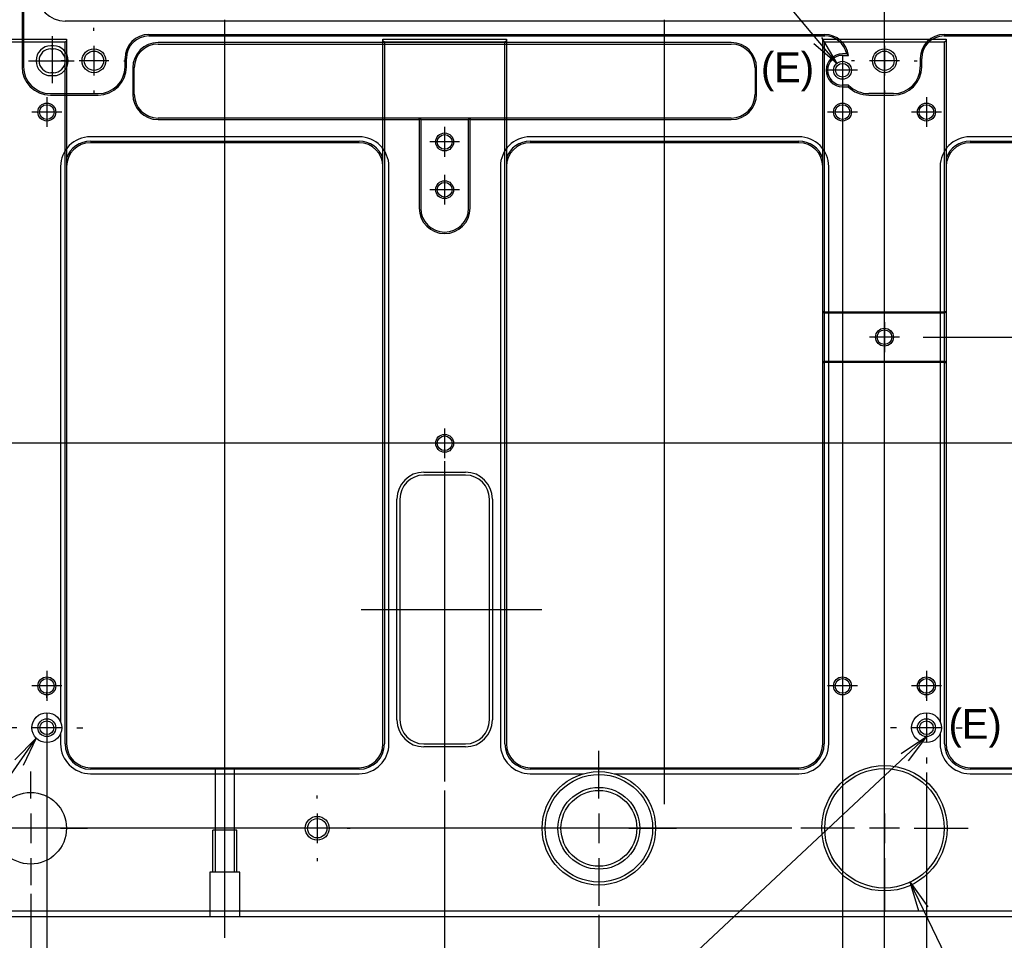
# Model space of a CAD drawing. Extents: x 0 to 826, y -21 to 621.
# Tile 7 of 29: x 269 to 352, y 146 to 223. Entities that reach past the tile are written whole.
import ezdxf
from ezdxf.enums import TextEntityAlignment as Align
from ezdxf.lldxf.tags import DXFTag

# ---------------------------------------------------------------- set-up
doc = ezdxf.new("R2010")
doc.units = 0
doc.layers.add('DEFAULT', color=7, linetype='CONTINUOUS')
doc.layers.add('MKA-275630B', color=7, linetype='CONTINUOUS')
doc.styles.add('SEACAD_ARIAL_TTF', font='txt')
doc.styles.add('SEACAD_SOLID_EDGE_ANSI1_SY', font='semeca1.ttf')
tags = doc.linetypes.add('CENTER2', pattern=[28.575, 19.05, -3.175, 3.175, -3.175]).pattern_tags.tags
tags[10:11] = [DXFTag(74, 4), DXFTag(75, 0), DXFTag(340, '0'), DXFTag(46, 0.0), DXFTag(50, 0.0), DXFTag(44, 0.0), DXFTag(45, 0.0)]
tags[8:9] = [DXFTag(74, 4), DXFTag(75, 0), DXFTag(340, '0'), DXFTag(46, 0.0), DXFTag(50, 0.0), DXFTag(44, 0.0), DXFTag(45, 0.0)]
tags[6:7] = [DXFTag(74, 4), DXFTag(75, 0), DXFTag(340, '0'), DXFTag(46, 0.0), DXFTag(50, 0.0), DXFTag(44, 0.0), DXFTag(45, 0.0)]
tags[4:5] = [DXFTag(74, 4), DXFTag(75, 0), DXFTag(340, '0'), DXFTag(46, 0.0), DXFTag(50, 0.0), DXFTag(44, 0.0), DXFTag(45, 0.0)]
tags = doc.linetypes.add('HIDDEN2', pattern=[4.7625, 3.175, -1.5875]).pattern_tags.tags
tags[6:7] = [DXFTag(74, 4), DXFTag(75, 0), DXFTag(340, '0'), DXFTag(46, 0.0), DXFTag(50, 0.0), DXFTag(44, 0.0), DXFTag(45, 0.0)]
tags[4:5] = [DXFTag(74, 4), DXFTag(75, 0), DXFTag(340, '0'), DXFTag(46, 0.0), DXFTag(50, 0.0), DXFTag(44, 0.0), DXFTag(45, 0.0)]
doc.dimstyles.new('JIS', dxfattribs={"dimtxt": 2.5, "dimasz": 2.5, "dimexe": 1.25, "dimexo": 0.75, "dimgap": 1.25, "dimtad": 1, "dimlfac": 0.5, "dimtxsty": 'SEACAD_ARIAL_TTF', "dimsah": 1, "dimcen": 1.25, "dimazin": 3, "dimtfac": 1, "dimtmove": 0, "dimatfit": 3, "dimtolj": 1})

# ---------------------------------------------------------------- blocks, each defined once
blk = doc.blocks.new('SEANNOT_GROUP1')
at = {"layer": 'DEFAULT', "color": 7, "linetype": 'CENTER2'}
blk.add_line((341.815, 42.938), (341.815, 404.507), dxfattribs=at)
blk = doc.blocks.new('SEANNOT_GROUP95')
at = {"layer": 'DEFAULT', "color": 7, "linetype": 'CENTER2'}
for p, q in [((270.315, 157.734), (270.315, 159.984)), ((270.315, 156.484), (270.315, 153.984)), ((267.815, 155.234), (265.565, 155.234)), ((271.565, 155.234), (269.065, 155.234)), ((272.815, 155.234), (275.065, 155.234)), ((270.315, 152.734), (270.315, 150.484))]:
    blk.add_line(p, q, dxfattribs=at)
blk = doc.blocks.new('SEANNOT_GROUP96')
at = {"layer": 'DEFAULT', "color": 7, "linetype": 'CENTER2'}
for p, q in [((271.67, 166.159), (271.67, 166.659)), ((271.67, 164.909), (271.67, 162.409)), ((269.17, 163.659), (268.67, 163.659)), ((272.92, 163.659), (270.42, 163.659)), ((274.17, 163.659), (274.67, 163.659)), ((271.67, 161.159), (271.67, 160.659))]:
    blk.add_line(p, q, dxfattribs=at)
blk = doc.blocks.new('SEANNOT_GROUP97')
at = {"layer": 'DEFAULT', "color": 7, "linetype": 'CENTER2'}
for p, q in [((271.67, 168.409), (271.67, 165.909)), ((272.92, 167.159), (270.42, 167.159))]:
    blk.add_line(p, q, dxfattribs=at)
blk = doc.blocks.new('SEANNOT_GROUP98')
at = {"layer": 'DEFAULT', "color": 7, "linetype": 'CENTER2'}
for p, q in [((294.315, 157.734), (294.315, 157.984)), ((294.315, 156.484), (294.315, 153.984)), ((291.815, 155.234), (291.565, 155.234)), ((295.565, 155.234), (293.065, 155.234)), ((296.815, 155.234), (297.065, 155.234)), ((294.315, 152.734), (294.315, 152.484))]:
    blk.add_line(p, q, dxfattribs=at)
blk = doc.blocks.new('SEANNOT_GROUP99')
at = {"layer": 'DEFAULT', "color": 7, "linetype": 'CENTER2'}
for p, q in [((317.9, 157.734), (317.9, 161.734)), ((317.9, 156.484), (317.9, 153.984)), ((315.4, 155.234), (311.4, 155.234)), ((319.15, 155.234), (316.65, 155.234)), ((320.4, 155.234), (324.4, 155.234)), ((317.9, 152.734), (317.9, 148.734))]:
    blk.add_line(p, q, dxfattribs=at)
blk = doc.blocks.new('SEANNOT_GROUP100')
at = {"layer": 'DEFAULT', "color": 7, "linetype": 'CENTER2'}
for p, q in [((341.815, 157.734), (341.815, 162.234)), ((341.815, 156.484), (341.815, 153.984)), ((339.315, 155.234), (334.815, 155.234)), ((343.065, 155.234), (340.565, 155.234)), ((344.315, 155.234), (348.815, 155.234)), ((341.815, 152.734), (341.815, 148.234))]:
    blk.add_line(p, q, dxfattribs=at)
blk = doc.blocks.new('SEANNOT_GROUP101')
at = {"layer": 'DEFAULT', "color": 7, "linetype": 'CENTER2'}
for p, q in [((338.3, 168.409), (338.3, 165.909)), ((339.55, 167.159), (337.05, 167.159))]:
    blk.add_line(p, q, dxfattribs=at)
blk = doc.blocks.new('SEANNOT_GROUP102')
at = {"layer": 'DEFAULT', "color": 7, "linetype": 'CENTER2'}
for p, q in [((345.33, 168.409), (345.33, 165.909)), ((346.58, 167.159), (344.08, 167.159))]:
    blk.add_line(p, q, dxfattribs=at)
blk = doc.blocks.new('SEANNOT_GROUP103')
at = {"layer": 'DEFAULT', "color": 7, "linetype": 'CENTER2'}
for p, q in [((345.33, 166.159), (345.33, 166.659)), ((345.33, 164.909), (345.33, 162.409)), ((342.83, 163.659), (342.33, 163.659)), ((346.58, 163.659), (344.08, 163.659)), ((347.83, 163.659), (348.33, 163.659)), ((345.33, 161.159), (345.33, 160.659))]:
    blk.add_line(p, q, dxfattribs=at)
blk = doc.blocks.new('SEANNOT_GROUP104')
at = {"layer": 'DEFAULT', "color": 7, "linetype": 'CENTER2'}
for p, q in [((304.985, 188.729), (304.985, 186.229)), ((306.235, 187.479), (303.735, 187.479))]:
    blk.add_line(p, q, dxfattribs=at)
blk = doc.blocks.new('SEANNOT_GROUP107')
at = {"layer": 'DEFAULT', "color": 7, "linetype": 'CENTER2'}
for p, q in [((275.615, 222.019), (275.615, 222.269)), ((275.615, 220.769), (275.615, 218.269)), ((273.115, 219.519), (272.865, 219.519)), ((276.865, 219.519), (274.365, 219.519)), ((278.115, 219.519), (278.365, 219.519)), ((275.615, 217.019), (275.615, 216.769))]:
    blk.add_line(p, q, dxfattribs=at)
blk = doc.blocks.new('SEANNOT_GROUP108')
at = {"layer": 'DEFAULT', "color": 7, "linetype": 'CENTER2'}
for p, q in [((271.67, 216.469), (271.67, 213.969)), ((272.92, 215.219), (270.42, 215.219))]:
    blk.add_line(p, q, dxfattribs=at)
blk = doc.blocks.new('SEANNOT_GROUP109')
at = {"layer": 'DEFAULT', "color": 7, "linetype": 'CENTER2'}
for p, q in [((304.985, 213.969), (304.985, 211.469)), ((306.235, 212.719), (303.735, 212.719))]:
    blk.add_line(p, q, dxfattribs=at)
blk = doc.blocks.new('SEANNOT_GROUP110')
at = {"layer": 'DEFAULT', "color": 7, "linetype": 'CENTER2'}
for p, q in [((304.985, 209.969), (304.985, 207.469)), ((306.235, 208.719), (303.735, 208.719))]:
    blk.add_line(p, q, dxfattribs=at)
blk = doc.blocks.new('SEANNOT_GROUP111')
at = {"layer": 'DEFAULT', "color": 7, "linetype": 'CENTER2'}
for p, q in [((338.3, 216.469), (338.3, 213.969)), ((339.55, 215.219), (337.05, 215.219))]:
    blk.add_line(p, q, dxfattribs=at)
blk = doc.blocks.new('SEANNOT_GROUP112')
at = {"layer": 'DEFAULT', "color": 7, "linetype": 'CENTER2'}
for p, q in [((338.3, 219.969), (338.3, 217.469)), ((339.55, 218.719), (337.05, 218.719))]:
    blk.add_line(p, q, dxfattribs=at)
blk = doc.blocks.new('SEANNOT_GROUP113')
at = {"layer": 'DEFAULT', "color": 7, "linetype": 'CENTER2'}
for p, q in [((341.815, 222.019), (341.815, 222.269)), ((341.815, 220.769), (341.815, 218.269)), ((339.315, 219.519), (339.065, 219.519)), ((343.065, 219.519), (340.565, 219.519)), ((344.315, 219.519), (344.565, 219.519)), ((341.815, 217.019), (341.815, 216.769))]:
    blk.add_line(p, q, dxfattribs=at)
blk = doc.blocks.new('SEANNOT_GROUP114')
at = {"layer": 'DEFAULT', "color": 7, "linetype": 'CENTER2'}
for p, q in [((345.33, 216.469), (345.33, 213.969)), ((346.58, 215.219), (344.08, 215.219))]:
    blk.add_line(p, q, dxfattribs=at)
blk = doc.blocks.new('SEANNOT_GROUP117')
at = {"layer": 'DEFAULT', "color": 7, "linetype": 'CENTER2'}
for p, q in [((341.815, 197.619), (341.815, 195.119)), ((343.065, 196.369), (340.565, 196.369))]:
    blk.add_line(p, q, dxfattribs=at)
blk = doc.blocks.new('SEANNOT_GROUP168')
at = {"layer": 'DEFAULT', "color": 7, "linetype": 'CENTER2'}
blk.add_line((270.139, 219.519), (273.965, 219.519), dxfattribs=at)
blk = doc.blocks.new('SEANNOT_GROUP169')
at = {"layer": 'DEFAULT', "color": 7, "linetype": 'CENTER2'}
blk.add_line((272.115, 221.569), (272.115, 217.631), dxfattribs=at)
blk = doc.blocks.new('SEANNOT_GROUP187')
at = {"layer": 'DEFAULT', "color": 7, "linetype": 'CENTER2'}
blk.add_line((286.57, 146.069), (286.57, 163.87), dxfattribs=at)
blk = doc.blocks.new('SEANNOT_GROUP256')
at = {"layer": 'DEFAULT', "color": 7, "linetype": 'CONTINUOUS'}
for p, q in [((356.473, 130.502), (356.473, 135.502)), ((361.561, 135.502), (361.561, 130.502)), ((372.51, 135.502), (372.51, 130.502)), ((377.51, 135.502), (377.51, 130.502)), ((352.506, 133.002), (356.473, 133.002))]:
    blk.add_line(p, q, dxfattribs=at)
for points in [[(352.506, 133.002), (343.982, 150.728)], [(344.69, 148.294), (343.982, 150.728), (345.441, 148.655)], [(356.473, 130.502), (382.51, 130.502), (382.51, 135.502), (356.473, 135.502)]]:
    blk.add_lwpolyline(points, dxfattribs=at)
for s, style, p in [('l', 'SEACAD_SOLID_EDGE_ANSI1_SY', (357.098, 134.252)), ('O', 'SEACAD_SOLID_EDGE_ANSI1_SY', (362.186, 134.252)), ('0.04', 'SEACAD_ARIAL_TTF', (365.037, 134.252)), ('A', 'SEACAD_ARIAL_TTF', (373.841, 134.252)), ('B', 'SEACAD_ARIAL_TTF', (378.841, 134.252))]:
    blk.add_text(s, height=2.5, dxfattribs=dict(at, style=style)).set_placement(p, align=Align.TOP_LEFT)
blk = doc.blocks.new('SEANNOT_GROUP257')
at = {"layer": 'DEFAULT', "color": 7, "linetype": 'CONTINUOUS'}
for p, q in [((285.46, 131.086), (285.46, 136.086)), ((290.548, 136.086), (290.548, 131.086)), ((301.497, 136.086), (301.497, 131.086)), ((306.497, 136.086), (306.497, 131.086)), ((313.997, 133.586), (311.497, 133.586))]:
    blk.add_line(p, q, dxfattribs=at)
for points in [[(313.997, 133.586), (345.33, 162.909)], [(343.22, 161.505), (345.33, 162.909), (343.789, 160.896)], [(285.46, 131.086), (311.497, 131.086), (311.497, 136.086), (285.46, 136.086)]]:
    blk.add_lwpolyline(points, dxfattribs=at)
for s, style, p in [('l', 'SEACAD_SOLID_EDGE_ANSI1_SY', (286.085, 134.836)), ('O', 'SEACAD_SOLID_EDGE_ANSI1_SY', (291.173, 134.836)), ('0.04', 'SEACAD_ARIAL_TTF', (294.024, 134.836)), ('A', 'SEACAD_ARIAL_TTF', (302.828, 134.836)), ('B', 'SEACAD_ARIAL_TTF', (307.828, 134.836))]:
    blk.add_text(s, height=2.5, dxfattribs=dict(at, style=style)).set_placement(p, align=Align.TOP_LEFT)
blk = doc.blocks.new('SEANNOT_GROUP258')
at = {"layer": 'DEFAULT', "color": 7, "linetype": 'CONTINUOUS'}
for p, q in [((220.286, 128.719), (220.286, 133.719)), ((225.374, 133.719), (225.374, 128.719)), ((236.322, 133.719), (236.322, 128.719)), ((241.322, 133.719), (241.322, 128.719)), ((248.822, 131.219), (246.322, 131.219))]:
    blk.add_line(p, q, dxfattribs=at)
for points in [[(248.822, 131.219), (270.767, 162.795)], [(268.998, 160.979), (270.767, 162.795), (269.682, 160.504)], [(220.286, 128.719), (246.322, 128.719), (246.322, 133.719), (220.286, 133.719)]]:
    blk.add_lwpolyline(points, dxfattribs=at)
for s, style, p in [('l', 'SEACAD_SOLID_EDGE_ANSI1_SY', (220.911, 132.469)), ('O', 'SEACAD_SOLID_EDGE_ANSI1_SY', (225.999, 132.469)), ('0.04', 'SEACAD_ARIAL_TTF', (228.849, 132.469)), ('A', 'SEACAD_ARIAL_TTF', (237.654, 132.469)), ('B', 'SEACAD_ARIAL_TTF', (242.654, 132.469))]:
    blk.add_text(s, height=2.5, dxfattribs=dict(at, style=style)).set_placement(p, align=Align.TOP_LEFT)
blk = doc.blocks.new('SEANNOT_GROUP260')
at = {"layer": 'DEFAULT', "color": 7, "linetype": 'CONTINUOUS'}
for p, q in [((276.214, 233.186), (276.214, 238.186)), ((281.301, 238.186), (281.301, 233.186)), ((292.25, 238.186), (292.25, 233.186)), ((297.25, 238.186), (297.25, 233.186)), ((272.53, 235.686), (276.214, 235.686))]:
    blk.add_line(p, q, dxfattribs=at)
for points in [[(276.214, 233.186), (302.25, 233.186), (302.25, 238.186), (276.214, 238.186)], [(272.53, 235.686), (264.956, 219.399)], [(266.388, 221.49), (264.956, 219.399), (265.633, 221.841)]]:
    blk.add_lwpolyline(points, dxfattribs=at)
for s, style, p in [('l', 'SEACAD_SOLID_EDGE_ANSI1_SY', (276.839, 236.936)), ('O', 'SEACAD_SOLID_EDGE_ANSI1_SY', (281.926, 236.936)), ('0.04', 'SEACAD_ARIAL_TTF', (284.777, 236.936)), ('A', 'SEACAD_ARIAL_TTF', (293.582, 236.936)), ('B', 'SEACAD_ARIAL_TTF', (298.582, 236.936))]:
    blk.add_text(s, height=2.5, dxfattribs=dict(at, style=style)).set_placement(p, align=Align.TOP_LEFT)
blk = doc.blocks.new('SEANNOT_GROUP286')
at = {"layer": 'DEFAULT', "color": 7, "linetype": 'CENTER2'}
blk.add_line((286.57, 160.559), (286.57, 222.944), dxfattribs=at)
blk = doc.blocks.new('SEANNOT_GROUP287')
at = {"layer": 'DEFAULT', "color": 7, "linetype": 'CENTER2'}
blk.add_line((323.4, 157.257), (323.4, 222.944), dxfattribs=at)
blk = doc.blocks.new('SEANNOT_GROUP292')
at = {"layer": 'DEFAULT', "color": 7, "linetype": 'CENTER2'}
blk.add_line((454.055, 187.479), (187.562, 187.479), dxfattribs=at)
blk = doc.blocks.new('SEANNOT_GROUP295')
at = {"layer": 'DEFAULT', "color": 7, "linetype": 'CENTER2'}
blk.add_line((297.983, 173.559), (313.119, 173.559), dxfattribs=at)
blk = doc.blocks.new('SEANNOT_GROUP296')
at = {"layer": 'DEFAULT', "color": 7, "linetype": 'CENTER2'}
blk.add_line((304.985, 185.978), (304.985, 159.156), dxfattribs=at)
blk = doc.blocks.new('SEANNOT_GROUP304')
at = {"layer": 'DEFAULT', "color": 7, "linetype": 'CONTINUOUS'}
for p, q in [((290.593, 239.11), (290.593, 244.11)), ((295.681, 244.11), (295.681, 239.11)), ((306.63, 244.11), (306.63, 239.11)), ((311.63, 244.11), (311.63, 239.11)), ((319.13, 241.61), (316.63, 241.61))]:
    blk.add_line(p, q, dxfattribs=at)
for points in [[(290.593, 239.11), (316.63, 239.11), (316.63, 244.11), (290.593, 244.11)], [(319.13, 241.61), (337.818, 219.294)], [(336.533, 221.478), (337.818, 219.294), (335.894, 220.943)]]:
    blk.add_lwpolyline(points, dxfattribs=at)
for s, style, p in [('l', 'SEACAD_SOLID_EDGE_ANSI1_SY', (291.218, 242.86)), ('O', 'SEACAD_SOLID_EDGE_ANSI1_SY', (296.306, 242.86)), ('0.04', 'SEACAD_ARIAL_TTF', (299.157, 242.86)), ('A', 'SEACAD_ARIAL_TTF', (307.961, 242.86)), ('B', 'SEACAD_ARIAL_TTF', (312.961, 242.86))]:
    blk.add_text(s, height=2.5, dxfattribs=dict(at, style=style)).set_placement(p, align=Align.TOP_LEFT)
blk = doc.blocks.new('SE')
at = {"layer": 'MKA-275630B', "color": 7, "linetype": 'HIDDEN2'}
for p, q in [((269.59, 256.969), (269.59, 219.019)), ((269.715, 256.969), (269.715, 219.019)), ((280.215, 221.719), (336.815, 221.719)), ((280.215, 221.594), (336.815, 221.594)), ((328.985, 221.044), (280.985, 221.044)), ((346.815, 221.719), (403.415, 221.719)), ((346.815, 221.594), (403.415, 221.594)), ((272.215, 220.769), (272.015, 220.769)), ((272.015, 220.519), (272.215, 220.519)), ((280.985, 220.919), (328.985, 220.919)), ((278.215, 219.019), (278.215, 219.719)), ((278.34, 219.019), (278.34, 219.719)), ((338.652, 220.094), (338.3, 220.094)), ((338.3, 219.969), (338.799, 219.969)), ((338.652, 220.094), (338.799, 219.969)), ((344.815, 219.719), (344.815, 219.019)), ((344.94, 219.019), (344.94, 219.719)), ((272.215, 218.519), (272.015, 218.519)), ((278.86, 218.919), (278.86, 216.719)), ((278.985, 216.719), (278.985, 218.919)), ((330.985, 218.919), (330.985, 216.719)), ((331.11, 216.719), (331.11, 218.919)), ((272.015, 218.269), (272.215, 218.269)), ((338.815, 217.469), (338.3, 217.469)), ((338.3, 217.344), (338.764, 217.344)), ((338.815, 217.469), (338.764, 217.344)), ((271.965, 216.769), (275.965, 216.769)), ((271.965, 216.644), (275.965, 216.644)), ((342.565, 216.769), (340.499, 216.769)), ((340.499, 216.644), (342.565, 216.644)), ((328.985, 214.719), (280.985, 214.719)), ((280.985, 214.594), (302.86, 214.594)), ((302.86, 214.594), (302.86, 214.719)), ((302.985, 214.594), (302.86, 214.719)), ((302.86, 214.594), (302.86, 207.169)), ((302.985, 214.594), (302.86, 214.594)), ((302.985, 214.594), (302.985, 207.169)), ((302.985, 214.594), (306.985, 214.594)), ((307.11, 214.719), (306.985, 214.594)), ((306.985, 207.169), (306.985, 214.594)), ((307.11, 214.594), (306.985, 214.594)), ((307.11, 214.719), (307.11, 214.594)), ((307.11, 214.594), (328.985, 214.594)), ((307.11, 207.169), (307.11, 214.594)), ((297.82, 213.149), (275.32, 213.149)), ((334.65, 213.149), (312.15, 213.149)), ((371.48, 213.149), (348.98, 213.149)), ((272.82, 210.649), (272.82, 164.149)), ((300.32, 162.309), (300.32, 210.649)), ((309.65, 210.649), (309.65, 162.309)), ((337.15, 162.309), (337.15, 210.649)), ((346.48, 210.649), (346.48, 164.149)), ((272.82, 163.169), (272.82, 162.309)), ((346.48, 163.169), (346.48, 162.309)), ((285.759, 160.309), (285.759, 155.069)), ((287.38, 155.069), (287.38, 160.309)), ((275.32, 159.809), (297.82, 159.809)), ((312.15, 159.809), (316.622, 159.809)), ((319.177, 159.809), (334.65, 159.809)), ((348.98, 159.809), (371.48, 159.809)), ((285.57, 151.569), (285.57, 155.069)), ((287.57, 155.069), (285.57, 155.069)), ((285.759, 155.069), (285.759, 151.569)), ((287.38, 151.569), (287.38, 155.069)), ((287.57, 151.569), (287.57, 155.069)), ((287.82, 151.569), (285.32, 151.569)), ((285.32, 151.569), (285.32, 147.819)), ((287.82, 147.819), (287.82, 151.569))]:
    blk.add_line(p, q, dxfattribs=at)
at = {"layer": 'MKA-275630B', "color": 7, "linetype": 'CONTINUOUS'}
for p, q in [((410.415, 222.844), (273.215, 222.844)), ((262.99, 221.319), (273.32, 221.319)), ((273.195, 221.069), (263.115, 221.069)), ((273.32, 221.194), (273.195, 221.069)), ((273.195, 162.309), (273.195, 221.069)), ((273.32, 221.319), (273.32, 221.194)), ((273.32, 221.194), (273.32, 162.309)), ((299.82, 221.319), (310.15, 221.319)), ((299.82, 221.194), (299.82, 221.319)), ((299.82, 162.309), (299.82, 221.194)), ((299.945, 221.069), (299.82, 221.194)), ((299.945, 221.069), (299.945, 162.309)), ((310.025, 221.069), (299.945, 221.069)), ((310.15, 221.194), (310.025, 221.069)), ((310.025, 162.309), (310.025, 221.069)), ((310.15, 221.319), (310.15, 221.194)), ((310.15, 221.194), (310.15, 162.309)), ((336.65, 221.319), (346.98, 221.319)), ((336.65, 221.194), (336.65, 221.319)), ((336.65, 198.494), (336.65, 221.194)), ((336.775, 221.069), (336.65, 221.194)), ((336.775, 221.069), (336.775, 198.494)), ((346.855, 221.069), (336.775, 221.069)), ((346.98, 221.194), (346.855, 221.069)), ((346.855, 198.494), (346.855, 221.069)), ((346.98, 221.319), (346.98, 221.194)), ((346.98, 221.194), (346.98, 198.494)), ((275.32, 212.774), (297.82, 212.774)), ((312.15, 212.774), (334.65, 212.774)), ((348.98, 212.774), (371.48, 212.774)), ((297.82, 212.649), (275.32, 212.649)), ((334.65, 212.649), (312.15, 212.649)), ((371.48, 212.649), (348.98, 212.649)), ((336.65, 194.244), (336.65, 198.494)), ((336.775, 198.494), (336.65, 198.494)), ((336.775, 198.369), (336.65, 198.494)), ((336.775, 198.494), (346.855, 198.494)), ((336.775, 198.369), (336.775, 198.494)), ((346.855, 198.369), (336.775, 198.369)), ((336.775, 198.369), (336.775, 194.369)), ((346.855, 198.494), (346.855, 198.369)), ((346.98, 198.494), (346.855, 198.494)), ((346.98, 198.494), (346.855, 198.369)), ((346.855, 194.369), (346.855, 198.369)), ((346.98, 198.494), (346.98, 194.244)), ((336.775, 194.369), (336.65, 194.244)), ((336.65, 162.309), (336.65, 194.244)), ((336.65, 194.244), (336.775, 194.244)), ((336.775, 194.369), (346.855, 194.369)), ((336.775, 194.369), (336.775, 194.244)), ((336.775, 194.244), (336.775, 162.309)), ((346.855, 194.244), (336.775, 194.244)), ((346.98, 194.244), (346.855, 194.369)), ((346.855, 194.244), (346.855, 194.369)), ((346.855, 162.309), (346.855, 194.244)), ((346.855, 194.244), (346.98, 194.244)), ((346.98, 194.244), (346.98, 162.309)), ((303.235, 185.059), (306.735, 185.059)), ((306.735, 184.809), (303.235, 184.809)), ((300.985, 164.309), (300.985, 182.809)), ((301.235, 182.809), (301.235, 164.309)), ((308.735, 164.309), (308.735, 182.809)), ((308.985, 182.809), (308.985, 164.309)), ((303.235, 162.309), (306.735, 162.309)), ((306.735, 162.059), (303.235, 162.059)), ((275.32, 160.309), (297.82, 160.309)), ((297.82, 160.184), (275.32, 160.184)), ((312.15, 160.309), (334.65, 160.309)), ((334.65, 160.184), (312.15, 160.184)), ((348.98, 160.309), (371.48, 160.309)), ((371.48, 160.184), (348.98, 160.184)), ((143.015, 148.319), (540.615, 148.319)), ((540.615, 147.819), (143.015, 147.819))]:
    blk.add_line(p, q, dxfattribs=at)
for centre, radius in [((275.615, 219.519), 1), ((275.615, 219.519), 0.81), ((341.815, 219.519), 1), ((341.815, 219.519), 0.81), ((338.3, 218.719), 0.75), ((338.3, 218.719), 0.575), ((271.67, 215.219), 0.75), ((271.67, 215.219), 0.615), ((338.3, 215.219), 0.75), ((338.3, 215.219), 0.615), ((345.33, 215.219), 0.75), ((345.33, 215.219), 0.615), ((304.985, 212.719), 0.75), ((304.985, 212.719), 0.615), ((304.985, 208.719), 0.75), ((304.985, 208.719), 0.615), ((341.815, 196.369), 0.75), ((341.815, 196.369), 0.615), ((304.985, 187.479), 0.75), ((304.985, 187.479), 0.615), ((271.67, 167.159), 0.75), ((271.67, 167.159), 0.615), ((338.3, 167.159), 0.75), ((338.3, 167.159), 0.615), ((345.33, 167.159), 0.75), ((345.33, 167.159), 0.615), ((271.67, 163.659), 0.75), ((271.67, 163.659), 0.575), ((345.33, 163.659), 0.75), ((345.33, 163.659), 0.575), ((317.9, 155.234), 4.75), ((341.815, 155.234), 5.25), ((341.815, 155.234), 5), ((317.9, 155.234), 4.5), ((317.9, 155.234), 3.425), ((317.9, 155.234), 3.175), ((270.315, 155.234), 3), ((294.315, 155.234), 1), ((294.315, 155.234), 0.81)]:
    blk.add_circle(centre, radius, dxfattribs=at)
at = {"layer": 'MKA-275630B', "color": 7, "linetype": 'HIDDEN2'}
for centre in [(271.67, 163.659), (345.33, 163.659)]:
    blk.add_circle(centre, 1.25, dxfattribs=at)
at = {"layer": 'MKA-275630B', "color": 7, "linetype": 'CONTINUOUS'}
for centre, radius, start, end in [((273.215, 225.219), 2.375, 180, 270), ((275.32, 210.649), 2.125, 90, 160.25008), ((297.82, 210.649), 2.125, 19.74992, 90), ((312.15, 210.649), 2.125, 90, 160.25008), ((334.65, 210.649), 2.125, 19.74992, 90), ((348.98, 210.649), 2.125, 90, 160.25008), ((275.32, 210.649), 2, 90, 180), ((297.82, 210.649), 2, 0, 90), ((312.15, 210.649), 2, 90, 180), ((334.65, 210.649), 2, 0, 90), ((348.98, 210.649), 2, 90, 180), ((303.235, 182.809), 2.25, 90, 180), ((303.235, 182.809), 2, 90, 180), ((306.735, 182.809), 2.25, 0, 90), ((306.735, 182.809), 2, 0, 90), ((303.235, 164.309), 2.25, 180, 270), ((303.235, 164.309), 2, 180, 270), ((306.735, 164.309), 2.25, 270, 0), ((306.735, 164.309), 2, 270, 0), ((275.32, 162.309), 2.125, 180, 270), ((275.32, 162.309), 2, 180, 270), ((297.82, 162.309), 2.125, 270, 0), ((297.82, 162.309), 2, 270, 0), ((312.15, 162.309), 2.125, 180, 270), ((312.15, 162.309), 2, 180, 270), ((334.65, 162.309), 2.125, 270, 0), ((334.65, 162.309), 2, 270, 0), ((348.98, 162.309), 2.125, 180, 270), ((348.98, 162.309), 2, 180, 270)]:
    blk.add_arc(centre, radius, start, end, dxfattribs=at)
at = {"layer": 'MKA-275630B', "color": 7, "linetype": 'HIDDEN2'}
for centre, radius, start, end in [((280.215, 219.719), 2, 90, 180), ((280.215, 219.719), 1.875, 90, 180), ((280.985, 218.919), 2.125, 90, 180), ((328.985, 218.919), 2.125, 0, 90), ((336.815, 219.719), 2, 7.18076, 90), ((336.815, 219.719), 1.875, 11.53696, 90), ((346.815, 219.719), 2, 90, 180), ((346.815, 219.719), 1.875, 90, 180), ((272.015, 219.519), 1.25, 90, 270), ((272.015, 219.519), 1, 90, 270), ((272.215, 219.519), 1.25, 270, 90), ((272.215, 219.519), 1, 270, 90), ((280.985, 218.919), 2, 90, 180), ((328.985, 218.919), 2, 0, 90), ((338.3, 218.719), 1.375, 90, 270), ((338.3, 218.719), 1.25, 90, 270), ((271.965, 219.019), 2.375, 180, 270), ((271.965, 219.019), 2.25, 180, 270), ((275.965, 219.019), 2.25, 270, 0), ((275.965, 219.019), 2.375, 270, 0), ((342.565, 219.019), 2.25, 270, 0), ((342.565, 219.019), 2.375, 270, 0), ((340.499, 219.144), 2.5, 226.05448, 270), ((340.499, 219.144), 2.375, 224.85081, 270), ((280.985, 216.719), 2.125, 180, 270), ((280.985, 216.719), 2, 180, 270), ((328.985, 216.719), 2, 270, 0), ((328.985, 216.719), 2.125, 270, 0), ((275.32, 210.649), 2.5, 90, 180), ((297.82, 210.649), 2.5, 0, 90), ((312.15, 210.649), 2.5, 90, 180), ((334.65, 210.649), 2.5, 0, 90), ((348.98, 210.649), 2.5, 90, 180), ((304.985, 207.169), 2.125, 180, 0), ((304.985, 207.169), 2, 180, 0), ((275.32, 162.309), 2.5, 180, 270), ((297.82, 162.309), 2.5, 270, 0), ((312.15, 162.309), 2.5, 180, 270), ((334.65, 162.309), 2.5, 270, 0), ((348.98, 162.309), 2.5, 180, 270)]:
    blk.add_arc(centre, radius, start, end, dxfattribs=at)
blk = doc.blocks.new('SE24')
at = {"layer": 'DEFAULT', "color": 7, "linetype": 'CENTER2', "const_width": 0.0002}
blk.add_lwpolyline([(341.815, 391.764), (341.815, 336.069), (341.815, 133.707)], dxfattribs=at)
blk = doc.blocks.new('DMBLK280')
at = {"layer": 'DEFAULT', "color": 7, "linetype": 'CONTINUOUS'}
for p, q in [((345.065, 336.069), (585.083, 336.069)), ((583.833, 336.069), (583.833, 196.369)), ((345.065, 196.369), (585.083, 196.369))]:
    blk.add_line(p, q, dxfattribs=at)
for points in [[(583.417, 333.569), (583.833, 336.069), (584.25, 333.569)], [(583.417, 198.869), (583.833, 196.369), (584.25, 198.869)]]:
    blk.add_lwpolyline(points, dxfattribs=at)
at = {"layer": 'DEFAULT', "color": 7, "linetype": 'CONTINUOUS', "style": 'SEACAD_ARIAL_TTF'}
for s, p in [('±0.05', (580.708, 266.371)), ('279.4', (580.708, 257.317))]:
    blk.add_text(s, height=2.5, rotation=90, dxfattribs=at).set_placement(p, align=Align.TOP_LEFT)
blk = doc.blocks.new('DMBLK299')
at = {"layer": 'DEFAULT', "color": 7, "linetype": 'CONTINUOUS'}
for p, q in [((198.01, 167.409), (198.01, 486.435)), ((485.62, 372.529), (485.62, 486.435)), ((485.62, 485.185), (198.01, 485.185))]:
    blk.add_line(p, q, dxfattribs=at)
for points in [[(332.386, 485.81), (332.386, 490.81), (345.646, 490.81), (345.646, 485.81), (332.386, 485.81)], [(200.51, 484.768), (198.01, 485.185), (200.51, 485.602)], [(483.12, 484.768), (485.62, 485.185), (483.12, 485.602)]]:
    blk.add_lwpolyline(points, dxfattribs=at)
at = {"layer": 'DEFAULT', "color": 7, "linetype": 'CONTINUOUS', "style": 'SEACAD_ARIAL_TTF'}
for s, p in [('575.22', (333.636, 489.56)), (' (E)', (345.646, 488.31))]:
    blk.add_text(s, height=2.5, dxfattribs=at).set_placement(p, align=Align.TOP_LEFT)
blk = doc.blocks.new('DMBLK307')
at = {"layer": 'DEFAULT', "color": 7, "linetype": 'CONTINUOUS'}
for p, q in [((297.235, 377.204), (96.906, 377.204)), ((98.156, 377.204), (98.156, 155.234)), ((334.065, 155.234), (96.906, 155.234))]:
    blk.add_line(p, q, dxfattribs=at)
for points in [[(98.573, 374.704), (98.156, 377.204), (97.74, 374.704)], [(97.531, 259.588), (92.531, 259.588), (92.531, 272.849), (97.531, 272.849), (97.531, 259.588)], [(98.573, 157.734), (98.156, 155.234), (97.74, 157.734)]]:
    blk.add_lwpolyline(points, dxfattribs=at)
at = {"layer": 'DEFAULT', "color": 7, "linetype": 'CONTINUOUS', "style": 'SEACAD_ARIAL_TTF'}
blk.add_text('443.94', height=2.5, rotation=90, dxfattribs=at).set_placement((93.781, 260.838), align=Align.TOP_LEFT)
blk = doc.blocks.new('DMBLK367')
at = {"layer": 'DEFAULT', "color": 7, "linetype": 'CONTINUOUS'}
for p, q in [((338.3, 217.969), (338.3, 113.872)), ((345.33, 159.909), (345.33, 113.872)), ((367.557, 115.122), (333.3, 115.122))]:
    blk.add_line(p, q, dxfattribs=at)
for points in [[(350.655, 115.747), (350.655, 120.747), (361.959, 120.747), (361.959, 115.747), (350.655, 115.747)], [(335.8, 115.539), (338.3, 115.122), (335.8, 114.706)], [(347.83, 115.539), (345.33, 115.122), (347.83, 114.706)]]:
    blk.add_lwpolyline(points, dxfattribs=at)
at = {"layer": 'DEFAULT', "color": 7, "linetype": 'CONTINUOUS', "style": 'SEACAD_ARIAL_TTF'}
for s, p in [('14.06', (351.905, 119.497)), (' (E)', (361.959, 118.247))]:
    blk.add_text(s, height=2.5, dxfattribs=at).set_placement(p, align=Align.TOP_LEFT)
blk = doc.blocks.new('DMBLK368')
at = {"layer": 'DEFAULT', "color": 7, "linetype": 'CONTINUOUS'}
for p, q in [((317.9, 147.984), (317.9, 107.408)), ((341.815, 43.688), (341.815, 109.908)), ((317.9, 108.658), (341.815, 108.658))]:
    blk.add_line(p, q, dxfattribs=at)
for points in [[(320.4, 109.075), (317.9, 108.658), (320.4, 108.241)], [(339.315, 109.075), (341.815, 108.658), (339.315, 108.241)]]:
    blk.add_lwpolyline(points, dxfattribs=at)
at = {"layer": 'DEFAULT', "color": 7, "linetype": 'CONTINUOUS', "style": 'SEACAD_ARIAL_TTF'}
blk.add_text('47.83', height=2.5, dxfattribs=at).set_placement((325.455, 111.783), align=Align.TOP_LEFT)
blk = doc.blocks.new('DMBLK369')
at = {"layer": 'DEFAULT', "color": 7, "linetype": 'CONTINUOUS'}
for p, q in [((402.56, 154.484), (402.56, 107.408)), ((341.815, 43.688), (341.815, 109.908)), ((341.815, 108.658), (402.56, 108.658))]:
    blk.add_line(p, q, dxfattribs=at)
for points in [[(344.315, 108.241), (341.815, 108.658), (344.315, 109.075)], [(400.06, 108.241), (402.56, 108.658), (400.06, 109.075)]]:
    blk.add_lwpolyline(points, dxfattribs=at)
at = {"layer": 'DEFAULT', "color": 7, "linetype": 'CONTINUOUS', "style": 'SEACAD_ARIAL_TTF'}
blk.add_text('121.49', height=2.5, dxfattribs=at).set_placement((366.807, 111.783), align=Align.TOP_LEFT)
blk = doc.blocks.new('DMBLK370')
at = {"layer": 'DEFAULT', "color": 7, "linetype": 'CONTINUOUS'}
for p, q in [((378.645, 159.321), (378.645, 102.236)), ((304.985, 158.406), (304.985, 102.236)), ((304.985, 103.486), (378.645, 103.486))]:
    blk.add_line(p, q, dxfattribs=at)
for points in [[(307.485, 103.903), (304.985, 103.486), (307.485, 103.07)], [(376.145, 103.903), (378.645, 103.486), (376.145, 103.07)]]:
    blk.add_lwpolyline(points, dxfattribs=at)
at = {"layer": 'DEFAULT', "color": 7, "linetype": 'CONTINUOUS', "style": 'SEACAD_ARIAL_TTF'}
for s, p in [('147.32', (331.935, 106.611)), ('±0.05', (342.945, 106.611))]:
    blk.add_text(s, height=2.5, dxfattribs=at).set_placement(p, align=Align.TOP_LEFT)
blk = doc.blocks.new('DMBLK371')
at = {"layer": 'DEFAULT', "color": 7, "linetype": 'CONTINUOUS'}
for p, q in [((271.67, 163.909), (271.67, 89.815)), ((411.96, 163.909), (411.96, 89.815)), ((271.67, 91.065), (411.96, 91.065))]:
    blk.add_line(p, q, dxfattribs=at)
for points in [[(274.17, 91.482), (271.67, 91.065), (274.17, 90.648)], [(409.46, 91.482), (411.96, 91.065), (409.46, 90.648)]]:
    blk.add_lwpolyline(points, dxfattribs=at)
at = {"layer": 'DEFAULT', "color": 7, "linetype": 'CONTINUOUS', "style": 'SEACAD_ARIAL_TTF'}
for s, p in [('280.58', (331.935, 94.19)), ('±0.05', (342.945, 94.19))]:
    blk.add_text(s, height=2.5, dxfattribs=at).set_placement(p, align=Align.TOP_LEFT)
blk = doc.blocks.new('DMBLK372')
at = {"layer": 'DEFAULT', "color": 7, "linetype": 'CONTINUOUS'}
for p, q in [((411.96, 217.969), (411.96, 94.876)), ((271.67, 162.909), (271.67, 94.876)), ((271.67, 96.126), (411.96, 96.126))]:
    blk.add_line(p, q, dxfattribs=at)
for points in [[(332.386, 96.751), (332.386, 101.751), (345.646, 101.751), (345.646, 96.751), (332.386, 96.751)], [(274.17, 96.542), (271.67, 96.126), (274.17, 95.709)], [(409.46, 96.542), (411.96, 96.126), (409.46, 95.709)]]:
    blk.add_lwpolyline(points, dxfattribs=at)
at = {"layer": 'DEFAULT', "color": 7, "linetype": 'CONTINUOUS', "style": 'SEACAD_ARIAL_TTF'}
for s, p in [('280.58', (333.636, 100.501)), (' (E)', (345.646, 99.251))]:
    blk.add_text(s, height=2.5, dxfattribs=at).set_placement(p, align=Align.TOP_LEFT)
blk = doc.blocks.new('DMBLK373')
at = {"layer": 'DEFAULT', "color": 7, "linetype": 'CONTINUOUS'}
for p, q in [((264.64, 163.909), (264.64, 73.379)), ((418.99, 163.909), (418.99, 73.379)), ((264.64, 74.629), (418.99, 74.629))]:
    blk.add_line(p, q, dxfattribs=at)
for points in [[(267.14, 75.045), (264.64, 74.629), (267.14, 74.212)], [(416.49, 75.045), (418.99, 74.629), (416.49, 74.212)]]:
    blk.add_lwpolyline(points, dxfattribs=at)
at = {"layer": 'DEFAULT', "color": 7, "linetype": 'CONTINUOUS', "style": 'SEACAD_ARIAL_TTF'}
for s, p in [('308.7', (332.913, 77.754)), ('±0.05', (341.967, 77.754))]:
    blk.add_text(s, height=2.5, dxfattribs=at).set_placement(p, align=Align.TOP_LEFT)
blk = doc.blocks.new('DMBLK374')
at = {"layer": 'DEFAULT', "color": 7, "linetype": 'CONTINUOUS'}
for p, q in [((264.64, 217.969), (264.64, 78.153)), ((418.99, 162.909), (418.99, 78.153)), ((264.64, 79.403), (418.99, 79.403))]:
    blk.add_line(p, q, dxfattribs=at)
for points in [[(333.364, 80.028), (333.364, 85.028), (344.668, 85.028), (344.668, 80.028), (333.364, 80.028)], [(267.14, 79.82), (264.64, 79.403), (267.14, 78.986)], [(416.49, 79.82), (418.99, 79.403), (416.49, 78.986)]]:
    blk.add_lwpolyline(points, dxfattribs=at)
at = {"layer": 'DEFAULT', "color": 7, "linetype": 'CONTINUOUS', "style": 'SEACAD_ARIAL_TTF'}
for s, p in [('308.7', (334.614, 83.778)), (' (E)', (344.668, 82.528))]:
    blk.add_text(s, height=2.5, dxfattribs=at).set_placement(p, align=Align.TOP_LEFT)
blk = doc.blocks.new('DMBLK375')
at = {"layer": 'DEFAULT', "color": 7, "linetype": 'CONTINUOUS'}
for p, q in [((244.24, 147.984), (244.24, 63.448)), ((341.815, 43.688), (341.815, 65.948)), ((244.24, 64.698), (341.815, 64.698))]:
    blk.add_line(p, q, dxfattribs=at)
for points in [[(246.74, 65.115), (244.24, 64.698), (246.74, 64.282)], [(339.315, 65.115), (341.815, 64.698), (339.315, 64.282)]]:
    blk.add_lwpolyline(points, dxfattribs=at)
at = {"layer": 'DEFAULT', "color": 7, "linetype": 'CONTINUOUS', "style": 'SEACAD_ARIAL_TTF'}
for s, p in [('195.15', (283.147, 67.823)), ('±0.05', (294.158, 67.823))]:
    blk.add_text(s, height=2.5, dxfattribs=at).set_placement(p, align=Align.TOP_LEFT)
blk = doc.blocks.new('DMBLK376')
at = {"layer": 'DEFAULT', "color": 7, "linetype": 'CONTINUOUS'}
for p, q in [((476.22, 154.484), (476.22, 63.448)), ((341.815, 43.688), (341.815, 65.948)), ((341.815, 64.698), (476.22, 64.698))]:
    blk.add_line(p, q, dxfattribs=at)
for points in [[(344.315, 64.282), (341.815, 64.698), (344.315, 65.115)], [(473.72, 64.282), (476.22, 64.698), (473.72, 65.115)]]:
    blk.add_lwpolyline(points, dxfattribs=at)
at = {"layer": 'DEFAULT', "color": 7, "linetype": 'CONTINUOUS', "style": 'SEACAD_ARIAL_TTF'}
for s, p in [('268.81', (399.137, 67.823)), ('±0.05', (410.148, 67.823))]:
    blk.add_text(s, height=2.5, dxfattribs=at).set_placement(p, align=Align.TOP_LEFT)
blk = doc.blocks.new('DMBLK377')
at = {"layer": 'DEFAULT', "color": 7, "linetype": 'CONTINUOUS'}
for p, q in [((413.315, 151.484), (413.315, 85.219)), ((270.315, 149.734), (270.315, 85.219)), ((270.315, 86.469), (413.315, 86.469))]:
    blk.add_line(p, q, dxfattribs=at)
for points in [[(272.815, 86.886), (270.315, 86.469), (272.815, 86.052)], [(410.815, 86.886), (413.315, 86.469), (410.815, 86.052)]]:
    blk.add_lwpolyline(points, dxfattribs=at)
at = {"layer": 'DEFAULT', "color": 7, "linetype": 'CONTINUOUS', "style": 'SEACAD_ARIAL_TTF'}
for s, p in [('286', (334.38, 89.594)), ('±0.05', (340.5, 89.594))]:
    blk.add_text(s, height=2.5, dxfattribs=at).set_placement(p, align=Align.TOP_LEFT)
blk = doc.blocks.new('DMBLK379')
at = {"layer": 'DEFAULT', "color": 7, "linetype": 'CONTINUOUS'}
for p, q in [((231.325, 159.25), (231.325, 68.796)), ((452.305, 159.673), (452.305, 68.796)), ((231.325, 70.046), (452.305, 70.046))]:
    blk.add_line(p, q, dxfattribs=at)
for points in [[(233.825, 70.462), (231.325, 70.046), (233.825, 69.629)], [(449.805, 70.462), (452.305, 70.046), (449.805, 69.629)]]:
    blk.add_lwpolyline(points, dxfattribs=at)
at = {"layer": 'DEFAULT', "color": 7, "linetype": 'CONTINUOUS', "style": 'SEACAD_ARIAL_TTF'}
for s, p in [('±0.05', (342.945, 73.171)), ('441.96', (331.935, 73.171))]:
    blk.add_text(s, height=2.5, dxfattribs=at).set_placement(p, align=Align.TOP_LEFT)
blk = doc.blocks.new('DMBLK380')
at = {"layer": 'DEFAULT', "color": 7, "linetype": 'CONTINUOUS'}
for p, q in [((198.01, 166.409), (198.01, 51.615)), ((485.62, 166.409), (485.62, 51.615)), ((485.62, 52.865), (198.01, 52.865))]:
    blk.add_line(p, q, dxfattribs=at)
for points in [[(200.51, 53.281), (198.01, 52.865), (200.51, 52.448)], [(483.12, 53.281), (485.62, 52.865), (483.12, 52.448)]]:
    blk.add_lwpolyline(points, dxfattribs=at)
at = {"layer": 'DEFAULT', "color": 7, "linetype": 'CONTINUOUS', "style": 'SEACAD_ARIAL_TTF'}
for s, p in [('±0.05', (342.945, 55.99)), ('575.22', (331.935, 55.99))]:
    blk.add_text(s, height=2.5, dxfattribs=at).set_placement(p, align=Align.TOP_LEFT)
blk = doc.blocks.new('DMBLK381')
at = {"layer": 'DEFAULT', "color": 7, "linetype": 'CONTINUOUS'}
for p, q in [((485.62, 217.969), (485.62, 43.833)), ((198.01, 162.909), (198.01, 43.833)), ((198.01, 45.083), (485.62, 45.083))]:
    blk.add_line(p, q, dxfattribs=at)
for points in [[(332.386, 45.708), (332.386, 50.708), (345.646, 50.708), (345.646, 45.708), (332.386, 45.708)], [(200.51, 45.499), (198.01, 45.083), (200.51, 44.666)], [(483.12, 45.499), (485.62, 45.083), (483.12, 44.666)]]:
    blk.add_lwpolyline(points, dxfattribs=at)
at = {"layer": 'DEFAULT', "color": 7, "linetype": 'CONTINUOUS', "style": 'SEACAD_ARIAL_TTF'}
for s, p in [('575.22', (333.636, 49.458)), (' (E)', (345.646, 48.208))]:
    blk.add_text(s, height=2.5, dxfattribs=at).set_placement(p, align=Align.TOP_LEFT)
blk = doc.blocks.new('DMBLK383')
at = {"layer": 'DEFAULT', "color": 7, "linetype": 'CONTINUOUS'}
for p, q in [((269.565, 377.204), (250.395, 377.204)), ((251.645, 377.204), (251.645, 155.234)), ((269.565, 155.234), (250.395, 155.234))]:
    blk.add_line(p, q, dxfattribs=at)
for points in [[(252.062, 374.704), (251.645, 377.204), (251.228, 374.704)], [(252.062, 157.734), (251.645, 155.234), (251.228, 157.734)]]:
    blk.add_lwpolyline(points, dxfattribs=at)
for s, style, p in [('12)', 'SEACAD_ARIAL_TTF', (248.52, 268.688)), ('O', 'SEACAD_SOLID_EDGE_ANSI1_SY', (248.52, 265.837)), (' (', 'SEACAD_ARIAL_TTF', (248.52, 263.718)), ('±0.05', 'SEACAD_ARIAL_TTF', (248.52, 254.968)), ('443.94', 'SEACAD_ARIAL_TTF', (248.52, 243.957))]:
    blk.add_text(s, height=2.5, rotation=90, dxfattribs=dict(at, style=style)).set_placement(p, align=Align.TOP_LEFT)
blk = doc.blocks.new('DMBLK389')
at = {"layer": 'DEFAULT', "color": 7, "linetype": 'CONTINUOUS'}
for p, q in [((199.06, 261.769), (199.06, 57.531)), ((484.57, 261.769), (484.57, 57.531)), ((199.06, 58.781), (484.57, 58.781))]:
    blk.add_line(p, q, dxfattribs=at)
for points in [[(201.56, 59.197), (199.06, 58.781), (201.56, 58.364)], [(482.07, 59.197), (484.57, 58.781), (482.07, 58.364)]]:
    blk.add_lwpolyline(points, dxfattribs=at)
at = {"layer": 'DEFAULT', "color": 7, "linetype": 'CONTINUOUS', "style": 'SEACAD_ARIAL_TTF'}
blk.add_text('571.02', height=2.5, dxfattribs=at).set_placement((336.435, 61.906), align=Align.TOP_LEFT)

msp = doc.modelspace()

# ---------------------------------------------------------------- block references
at = {"layer": 'DEFAULT'}
for name in ['SEANNOT_GROUP1', 'SE24', 'SE', 'SEANNOT_GROUP304', 'SEANNOT_GROUP260', 'SEANNOT_GROUP286', 'SEANNOT_GROUP287', 'SEANNOT_GROUP107', 'SEANNOT_GROUP113', 'SEANNOT_GROUP169', 'SEANNOT_GROUP168', 'SEANNOT_GROUP112', 'SEANNOT_GROUP108', 'SEANNOT_GROUP111', 'SEANNOT_GROUP114', 'SEANNOT_GROUP109', 'SEANNOT_GROUP110', 'SEANNOT_GROUP117', 'SEANNOT_GROUP104', 'SEANNOT_GROUP292', 'SEANNOT_GROUP296', 'SEANNOT_GROUP295', 'SEANNOT_GROUP97', 'SEANNOT_GROUP101', 'SEANNOT_GROUP102', 'SEANNOT_GROUP96', 'SEANNOT_GROUP103', 'SEANNOT_GROUP187', 'SEANNOT_GROUP258', 'SEANNOT_GROUP257', 'SEANNOT_GROUP99', 'SEANNOT_GROUP100', 'SEANNOT_GROUP95', 'SEANNOT_GROUP98', 'SEANNOT_GROUP256']:
    msp.add_blockref(name, (0, 0), dxfattribs=at)

# ---------------------------------------------------------------- texts
at = {"layer": 'DEFAULT', "color": 7, "linetype": 'CONTINUOUS', "style": 'SEACAD_ARIAL_TTF'}
for p in [(331.4694, 220.2158), (347.1836, 165.2291)]:
    msp.add_text('(E)', height=2.5, dxfattribs=at).set_placement(p, align=Align.TOP_LEFT)

# ---------------------------------------------------------------- dimensions: what is measured, and where the dimension line sits
at = {"layer": 'DEFAULT', "color": 7, "linetype": 'CONTINUOUS'}
for base, p1, p2, text, override, picture, middle in [((198.0099, 485.185), (485.6199, 368.7787), (198.0099, 163.6587), '\\A1;<> (E)', {"dimgap": -1.25, "dimlfac": 2}, 'DMBLK299', (341.8149, 485.185)), ((484.5699, 58.7806), (199.0599, 262.5187), (484.5699, 269.9187), '\\A1;<>', {"dimlfac": 2}, 'DMBLK389', (341.8149, 58.7806)), ((485.6199, 45.0828), (198.0099, 163.6587), (485.6199, 218.7187), '\\A1;<> (E)', {"dimgap": -1.25, "dimlfac": 2}, 'DMBLK381', (341.8149, 45.0828)), ((418.9899, 79.403), (264.6399, 218.7187), (418.9899, 163.6587), '\\A1;<> (E)', {"dimgap": -1.25, "dimlfac": 2}, 'DMBLK374', (341.8149, 79.403)), ((411.9599, 96.1255), (271.6699, 163.6587), (411.9599, 218.7187), '\\A1;<> (E)', {"dimgap": -1.25, "dimlfac": 2}, 'DMBLK372', (341.8149, 96.1255)), ((338.2999, 115.1223), (345.3299, 163.6587), (338.2999, 218.7187), '\\A1;<> (E)', {"dimgap": -1.25, "dimlfac": 2}, 'DMBLK367', (350.6549, 115.1223)), ((198.0099, 52.8646), (485.6199, 167.1587), (198.0099, 167.1587), '\\A1;<>%%p0.05', {"dimlfac": 2}, 'DMBLK380', (341.8149, 52.8646)), ((378.6449, 103.4864), (304.9849, 159.1557), (378.6449, 160.0709), '\\A1;<>%%p0.05', {"dimlfac": 2}, 'DMBLK370', (341.8149, 103.4864)), ((341.8149, 64.6984), (244.2399, 155.2337), (341.8149, 42.9377), '\\A1;<>%%p0.05', {"dimlfac": 2}, 'DMBLK375', (293.0274, 64.6984)), ((413.3149, 86.4689), (270.3149, 155.2337), (413.3149, 152.2337), '\\A1;<>%%p0.05', {"dimlfac": 2}, 'DMBLK377', (341.8149, 86.4689)), ((341.8149, 108.6579), (317.8999, 155.2337), (341.8149, 42.9377), '\\A1;<>', {"dimlfac": 2}, 'DMBLK368', (329.8574, 108.6579)), ((402.5599, 108.6579), (341.8149, 42.9377), (402.5599, 155.2337), '\\A1;<>', {"dimlfac": 2}, 'DMBLK369', (372.1874, 108.6579)), ((476.2199, 64.6984), (341.8149, 42.9377), (476.2199, 155.2337), '\\A1;<>%%p0.05', {"dimlfac": 2}, 'DMBLK376', (409.0174, 64.6984))]:
    dim = msp.add_linear_dim(base=base, p1=p1, p2=p2, text=text, dimstyle='JIS', override=override, dxfattribs=at)
    dim.commit()
    dim.dimension.update_dxf_attribs({"geometry": picture, "text_midpoint": middle, "dimtype": 160})
for base, p1, p2, angle, text, override, picture, middle, dimtype in [((98.1565, 155.2337), (304.9849, 377.2037), (341.8149, 155.2337), 90, '\\A1;<>', {"dimgap": -1.25, "dimlfac": 2}, 'DMBLK307', (98.1565, 266.2187), 160), ((251.6449, 377.2037), (270.3149, 377.2037), (270.3149, 155.2337), 270, '\\A1;<>%%p0.05 (%%C12)', {"dimlfac": 2}, 'DMBLK383', (251.6449, 258.8496), 161), ((583.8333, 336.0687), (341.8149, 336.0687), (341.8149, 196.3687), 270, '\\A1;<>%%p0.05', {"dimlfac": 2}, 'DMBLK280', (583.8333, 266.2187), 161), ((264.6399, 74.6288), (264.6399, 167.1587), (418.9899, 167.1587), 0, '\\A1;<>%%p0.05', {"dimlfac": 2}, 'DMBLK373', (341.8149, 74.6288), 161), ((271.6699, 91.065), (271.6699, 167.1587), (411.9599, 167.1587), 0, '\\A1;<>%%p0.05', {"dimlfac": 2}, 'DMBLK371', (341.8149, 91.065), 161), ((231.3249, 70.0455), (231.3249, 160.0005), (452.3049, 160.4229), 0.109518, '\\A1;<>%%p0.05', {"dimlfac": 2}, 'DMBLK379', (341.8149, 70.0455), 161)]:
    dim = msp.add_linear_dim(base=base, p1=p1, p2=p2, angle=angle, text=text, dimstyle='JIS', override=override, dxfattribs=at)
    dim.commit()
    dim.dimension.update_dxf_attribs({"geometry": picture, "text_midpoint": middle, "dimtype": dimtype})

doc.saveas('drawing.dxf')
